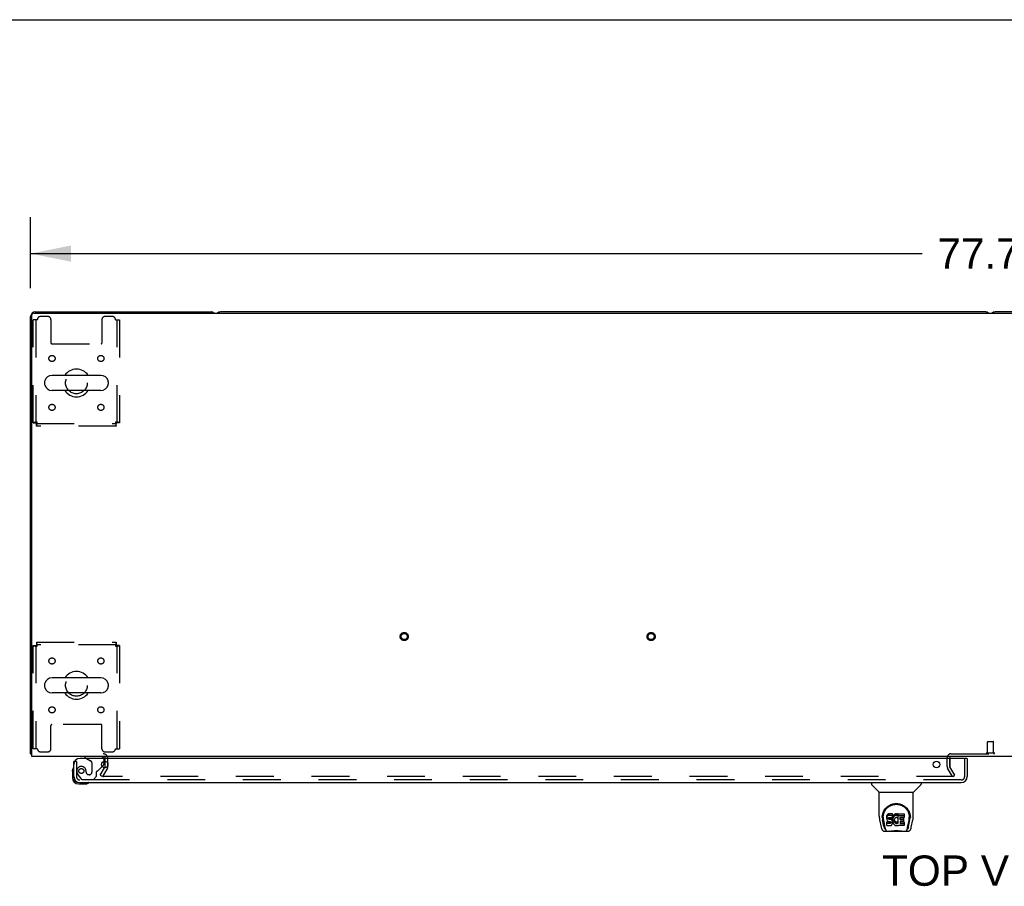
# Model space of a CAD drawing. Header units: inches. Extents: x 0 to 278, y 0 to 180.
# Tile 68 of 76: x 57 to 97, y 145 to 180. Entities that reach past the tile are written whole.
import ezdxf

# ---------------------------------------------------------------- set-up
doc = ezdxf.new("R2010")
doc.units = ezdxf.units.IN
doc.header["$LTSCALE"] = 15.310625
doc.header["$MEASUREMENT"] = 0
doc.linetypes.add('HIDDEN', pattern=[0.2, 0.1, -0.1])
doc.layers.get('0').update_dxf_attribs({"linetype": 'CONTINUOUS'})
for name, color, linetype in [('DEFAULT_2', 8, 'HIDDEN'), ('DIMENSIONS', 7, 'CONTINUOUS'), ('LEFTHAND_DOOR_ASSEMBLY', 7, 'CONTINUOUS')]:
    doc.layers.add(name, color=color, linetype=linetype)
doc.styles.get("Standard").update_dxf_attribs({"font": 'arial.ttf'})
doc.dimstyles.new('DIMSTYLE_1', dxfattribs={"dimtxt": 1.228125, "dimasz": 1.6375, "dimexe": 0.09, "dimexo": 0.07, "dimgap": 0.0375, "dimtad": 0, "dimtih": 1, "dimtoh": 1, "dimzin": 4, "dimdsep": 46, "dimtxsty": 'Standard', "dimblk": '_FILLED', "dimblk1": '_FILLED', "dimblk2": '_FILLED', "dimcen": 0.09, "dimadec": 3, "dimazin": 1, "dimtfac": 1, "dimtdec": 3, "dimtofl": 0, "dimtmove": 0, "dimatfit": 3, "dimldrblk": '_FILLED', "dimfxl": 0, "dimtolj": 1, "dimtzin": 4, "dimarcsym": 0})

# ---------------------------------------------------------------- blocks, each defined once
blk = doc.blocks.new('_FILLED')
at = {"color": 0, "linetype": 'ByBlock'}
blk.add_solid([(0, 0), (-1, 0.2), (-1, -0.2)], dxfattribs=at)
blk = doc.blocks.new('*D1')
at = {"layer": 'DIMENSIONS', "color": 2, "linetype": 'Continuous'}
for p, q in [((57.253, 169.246), (57.253, 172.126)), ((135.003, 169.246), (135.003, 172.126)), ((57.253, 170.652), (93.368, 170.652)), ((135.003, 170.652), (98.888, 170.652))]:
    blk.add_line(p, q, dxfattribs=at)
at = {"layer": 'DIMENSIONS', "color": 2, "linetype": 'Continuous', "xscale": 1.6375, "yscale": 1.6375, "zscale": 1.6375, "rotation": 180}
blk.add_blockref('_FILLED', (57.253, 170.652), dxfattribs=at)
at = {"layer": 'DIMENSIONS', "color": 2, "linetype": 'Continuous', "xscale": 1.6375, "yscale": 1.6375, "zscale": 1.6375}
blk.add_blockref('_FILLED', (135.003, 170.652), dxfattribs=at)
at = {"layer": 'DIMENSIONS', "color": 2, "linetype": 'Continuous', "insert": (96.128, 171.266), "char_height": 1.2281, "width": 4.29159, "attachment_point": 2, "line_spacing_factor": 0.9}
blk.add_mtext('77.75', dxfattribs=at)

msp = doc.modelspace()

# ---------------------------------------------------------------- linework, layer by layer
at = {"color": 7, "linetype": 'Continuous'}
for p, q in [((0, 180.125), (278.375, 180.125)), ((95.939, 168.289), (64.942, 168.289)), ((127.314, 168.289), (96.317, 168.289)), ((60.095, 165.72), (58.12, 165.72)), ((57.82, 165.458), (57.82, 165.37)), ((60.395, 165.458), (60.395, 165.37)), ((60.095, 165.108), (58.12, 165.108)), ((57.82, 153.208), (57.82, 153.12)), ((60.095, 153.47), (58.12, 153.47)), ((60.395, 153.208), (60.395, 153.12)), ((60.095, 152.858), (58.12, 152.858)), ((57.305, 150.393), (57.253, 150.393)), ((57.294, 150.361), (57.305, 150.37)), ((60.378, 149.915), (60.378, 150.005))]:
    msp.add_line(p, q, dxfattribs=at)
at = {"color": 3, "linetype": 'Continuous'}
for p, q in [((57.253, 150.393), (57.253, 168.1)), ((57.305, 150.289), (57.305, 168.177)), ((57.365, 168.237), (134.891, 168.237)), ((57.442, 168.289), (64.564, 168.289)), ((134.951, 150.289), (57.305, 150.289)), ((60.274, 149.885), (60.274, 150.091)), ((94.482, 150.21), (94.482, 150.237)), ((60.27, 149.868), (60.246, 149.827))]:
    msp.add_line(p, q, dxfattribs=at)
for points in [[(57.276, 150.373), (57.27, 150.376), (57.267, 150.378), (57.265, 150.379), (57.262, 150.38), (57.26, 150.382), (57.258, 150.384), (57.256, 150.385), (57.255, 150.387), (57.254, 150.389), (57.254, 150.39), (57.253, 150.392), (57.253, 150.393)], [(57.294, 150.361), (57.292, 150.363), (57.29, 150.365), (57.288, 150.367), (57.285, 150.368), (57.282, 150.37), (57.279, 150.372), (57.276, 150.373)]]:
    msp.add_lwpolyline(points, dxfattribs=at)
for centre, radius, start, end in [((57.442, 168.1), 0.189, 90, 180), ((57.365, 168.177), 0.06, 90, 180), ((64.564, 168.1), 0.189, 46.487, 90), ((57.442, 150.478), 0.189, 218.2806, 223.5127), ((60.189, 150.204), 0.085, 4.0489, 90), ((94.532, 150.239), 0.05, 129.974, 170.026), ((60.241, 149.885), 0.033, 330, 360)]:
    msp.add_arc(centre, radius, start, end, dxfattribs=at)
at = {"color": 7, "linetype": 'Continuous'}
for centre, radius, start, end in [((64.942, 168.1), 0.189, 90, 133.4203), ((95.939, 168.1), 0.189, 46.5797, 90), ((96.317, 168.1), 0.189, 90, 133.4203), ((59.107, 165.414), 0.562, 32.9567, 147.0433), ((58.12, 165.414), 0.306, 90, 164.3697), ((60.095, 165.414), 0.306, 15.6303, 90), ((57.963, 165.458), 0.144, 164.3697, 180), ((57.963, 165.37), 0.144, 180, 195.6303), ((58.12, 165.414), 0.306, 195.6303, 270), ((60.095, 165.414), 0.306, 270, 344.3697), ((60.251, 165.458), 0.144, 0, 15.6303), ((60.251, 165.37), 0.144, 344.3697, 360), ((59.107, 165.414), 0.562, 212.956, 327.044), ((59.107, 153.164), 0.562, 32.9567, 147.0433), ((57.963, 153.208), 0.144, 164.3697, 180), ((58.12, 153.164), 0.306, 90, 164.3697), ((60.095, 153.164), 0.306, 15.6303, 90), ((60.251, 153.208), 0.144, 0, 15.6303), ((57.963, 153.12), 0.144, 180, 195.6303), ((58.12, 153.164), 0.306, 195.6303, 270), ((59.107, 153.164), 0.562, 212.956, 327.044), ((60.095, 153.164), 0.306, 270, 344.3697), ((60.251, 153.12), 0.144, 344.3697, 360), ((94.532, 150.239), 0.05, 170.026, 180), ((94.532, 150.239), 0.05, 90, 129.974)]:
    msp.add_arc(centre, radius, start, end, dxfattribs=at)
at = {"layer": 'DEFAULT_2', "color": 8, "linetype": 'HIDDEN'}
for p, q in [((57.357, 163.798), (57.357, 167.976)), ((57.524, 167.976), (57.357, 167.976)), ((57.461, 167.976), (57.461, 163.798)), ((57.951, 168.101), (57.649, 168.101)), ((58.076, 167.976), (58.076, 167.031)), ((60.138, 167.976), (60.138, 167.031)), ((60.565, 168.101), (60.263, 168.101)), ((60.69, 167.976), (60.857, 167.976)), ((60.753, 163.798), (60.753, 167.976)), ((60.857, 167.976), (60.857, 163.798)), ((58.106, 167.001), (60.108, 167.001)), ((57.357, 163.798), (57.461, 163.798)), ((57.491, 163.664), (57.491, 163.768)), ((57.491, 163.768), (60.723, 163.768)), ((60.723, 163.664), (57.491, 163.664)), ((60.723, 163.664), (60.723, 163.768)), ((60.857, 163.798), (60.753, 163.798)), ((57.357, 150.601), (57.357, 154.78)), ((57.357, 154.78), (57.461, 154.78)), ((57.461, 154.78), (57.461, 150.601)), ((57.491, 154.914), (57.491, 154.81)), ((57.491, 154.914), (60.723, 154.914)), ((60.723, 154.81), (57.491, 154.81)), ((60.723, 154.914), (60.723, 154.81)), ((60.753, 150.601), (60.753, 154.78)), ((60.857, 154.78), (60.753, 154.78)), ((60.857, 154.78), (60.857, 150.601)), ((60.108, 151.576), (58.106, 151.576)), ((58.076, 150.601), (58.076, 151.546)), ((60.138, 150.601), (60.138, 151.546)), ((96.004, 150.436), (96.004, 150.883)), ((96.014, 150.893), (96.242, 150.893)), ((96.252, 150.436), (96.252, 150.883)), ((57.524, 150.601), (57.357, 150.601)), ((57.649, 150.476), (57.951, 150.476)), ((60.263, 150.476), (60.565, 150.476)), ((60.69, 150.601), (60.857, 150.601)), ((94.532, 150.393), (97.724, 150.393)), ((95.986, 150.436), (96.27, 150.436)), ((60.274, 150.091), (60.274, 150.204)), ((60.378, 150.005), (60.378, 150.204)), ((94.378, 149.885), (94.378, 150.239)), ((94.482, 149.885), (94.482, 150.21)), ((94.482, 150.204), (94.482, 149.885)), ((60.074, 149.528), (60.246, 149.827)), ((60.36, 149.816), (60.164, 149.476)), ((60.378, 149.885), (60.378, 149.915)), ((94.593, 149.476), (94.396, 149.816)), ((94.683, 149.528), (94.487, 149.868)), ((60.074, 149.528), (60.164, 149.476)), ((94.66, 149.476), (60.21, 149.476)), ((94.593, 149.476), (94.683, 149.528))]:
    msp.add_line(p, q, dxfattribs=at)
for points in [[(57.524, 163.831), (57.505, 163.829), (57.487, 163.826), (57.469, 163.824), (57.452, 163.822), (57.435, 163.819), (57.42, 163.817), (57.406, 163.814), (57.394, 163.812), (57.383, 163.81), (57.374, 163.807), (57.367, 163.805), (57.361, 163.803), (57.358, 163.8), (57.357, 163.798)], [(57.524, 163.831), (57.517, 163.829), (57.51, 163.826), (57.503, 163.824), (57.497, 163.822), (57.491, 163.819), (57.485, 163.817), (57.48, 163.814), (57.475, 163.812), (57.471, 163.81), (57.467, 163.807), (57.465, 163.805), (57.463, 163.803), (57.462, 163.8), (57.461, 163.798)], [(57.491, 163.664), (57.493, 163.665), (57.496, 163.668), (57.498, 163.673), (57.501, 163.68), (57.503, 163.69), (57.505, 163.7), (57.508, 163.713), (57.51, 163.727), (57.512, 163.742), (57.515, 163.758), (57.517, 163.776), (57.519, 163.794), (57.522, 163.812), (57.524, 163.831)], [(57.491, 163.768), (57.493, 163.768), (57.496, 163.77), (57.498, 163.771), (57.501, 163.774), (57.503, 163.778), (57.505, 163.782), (57.508, 163.786), (57.51, 163.792), (57.512, 163.797), (57.515, 163.804), (57.517, 163.81), (57.519, 163.817), (57.522, 163.824), (57.524, 163.831)], [(60.753, 163.798), (60.753, 163.8), (60.752, 163.803), (60.75, 163.805), (60.747, 163.807), (60.743, 163.81), (60.739, 163.812), (60.735, 163.814), (60.729, 163.817), (60.724, 163.819), (60.717, 163.822), (60.711, 163.824), (60.704, 163.826), (60.697, 163.829), (60.69, 163.831)], [(60.69, 163.831), (60.692, 163.812), (60.695, 163.794), (60.697, 163.776), (60.7, 163.758), (60.702, 163.742), (60.704, 163.727), (60.707, 163.713), (60.709, 163.7), (60.711, 163.69), (60.714, 163.68), (60.716, 163.673), (60.718, 163.668), (60.721, 163.665), (60.723, 163.664)], [(60.857, 163.798), (60.856, 163.8), (60.853, 163.803), (60.848, 163.805), (60.841, 163.807), (60.832, 163.81), (60.821, 163.812), (60.808, 163.814), (60.794, 163.817), (60.779, 163.819), (60.763, 163.822), (60.745, 163.824), (60.727, 163.826), (60.709, 163.829), (60.69, 163.831)], [(60.69, 163.831), (60.692, 163.824), (60.695, 163.817), (60.697, 163.81), (60.7, 163.804), (60.702, 163.797), (60.704, 163.792), (60.707, 163.786), (60.709, 163.782), (60.711, 163.778), (60.714, 163.774), (60.716, 163.771), (60.718, 163.77), (60.721, 163.768), (60.723, 163.768)], [(57.357, 154.78), (57.358, 154.778), (57.361, 154.775), (57.367, 154.773), (57.374, 154.771), (57.383, 154.768), (57.394, 154.766), (57.406, 154.763), (57.42, 154.761), (57.435, 154.759), (57.452, 154.756), (57.469, 154.754), (57.487, 154.752), (57.505, 154.749), (57.524, 154.747)], [(57.461, 154.78), (57.462, 154.778), (57.463, 154.775), (57.465, 154.773), (57.467, 154.771), (57.471, 154.768), (57.475, 154.766), (57.48, 154.763), (57.485, 154.761), (57.491, 154.759), (57.497, 154.756), (57.503, 154.754), (57.51, 154.752), (57.517, 154.749), (57.524, 154.747)], [(57.524, 154.747), (57.522, 154.766), (57.519, 154.784), (57.517, 154.802), (57.515, 154.819), (57.512, 154.836), (57.51, 154.851), (57.508, 154.865), (57.505, 154.878), (57.503, 154.888), (57.501, 154.897), (57.498, 154.905), (57.496, 154.91), (57.493, 154.913), (57.491, 154.914)], [(57.524, 154.747), (57.522, 154.754), (57.519, 154.761), (57.517, 154.768), (57.515, 154.774), (57.512, 154.78), (57.51, 154.786), (57.508, 154.792), (57.505, 154.796), (57.503, 154.8), (57.501, 154.804), (57.498, 154.806), (57.496, 154.808), (57.493, 154.81), (57.491, 154.81)], [(60.723, 154.914), (60.721, 154.913), (60.718, 154.91), (60.716, 154.905), (60.714, 154.897), (60.711, 154.888), (60.709, 154.878), (60.707, 154.865), (60.704, 154.851), (60.702, 154.836), (60.7, 154.819), (60.697, 154.802), (60.695, 154.784), (60.692, 154.766), (60.69, 154.747)], [(60.723, 154.81), (60.721, 154.81), (60.718, 154.808), (60.716, 154.806), (60.714, 154.804), (60.711, 154.8), (60.709, 154.796), (60.707, 154.792), (60.704, 154.786), (60.702, 154.78), (60.7, 154.774), (60.697, 154.768), (60.695, 154.761), (60.692, 154.754), (60.69, 154.747)], [(60.69, 154.747), (60.697, 154.749), (60.704, 154.752), (60.711, 154.754), (60.717, 154.756), (60.724, 154.759), (60.729, 154.761), (60.735, 154.763), (60.739, 154.766), (60.743, 154.768), (60.747, 154.771), (60.75, 154.773), (60.752, 154.775), (60.753, 154.778), (60.753, 154.78)], [(60.69, 154.747), (60.709, 154.749), (60.727, 154.752), (60.745, 154.754), (60.763, 154.756), (60.779, 154.759), (60.794, 154.761), (60.808, 154.763), (60.821, 154.766), (60.832, 154.768), (60.841, 154.771), (60.848, 154.773), (60.853, 154.775), (60.856, 154.778), (60.857, 154.78)], [(60.192, 149.502), (60.191, 149.5), (60.19, 149.498), (60.19, 149.496), (60.19, 149.494), (60.19, 149.494)], [(60.19, 149.494), (60.19, 149.492), (60.19, 149.49), (60.191, 149.488), (60.192, 149.486), (60.193, 149.485), (60.194, 149.483), (60.195, 149.482), (60.197, 149.48), (60.199, 149.479), (60.201, 149.478), (60.203, 149.477)], [(60.21, 149.476), (60.207, 149.477), (60.205, 149.477), (60.203, 149.477)]]:
    msp.add_lwpolyline(points, dxfattribs=at)
for centre, radius in [((58.118, 166.404), 0.125), ((60.097, 166.404), 0.125), ((59.107, 165.414), 0.438), ((58.118, 164.424), 0.125), ((60.097, 164.424), 0.125), ((72.385, 155.143), 0.164), ((72.385, 155.143), 0.124), ((82.385, 155.143), 0.164), ((82.385, 155.143), 0.124), ((58.118, 154.154), 0.125), ((60.097, 154.154), 0.125), ((59.107, 153.164), 0.438), ((58.118, 152.174), 0.125), ((60.097, 152.174), 0.125)]:
    msp.add_circle(centre, radius, dxfattribs=at)
for centre, radius, start, end in [((57.649, 167.976), 0.125, 90, 180), ((57.951, 167.976), 0.125, 0, 90), ((60.263, 167.976), 0.125, 90, 180), ((60.565, 167.976), 0.125, 0, 90), ((58.106, 167.031), 0.03, 180, 270), ((60.108, 167.031), 0.03, 270, 360), ((58.106, 151.546), 0.03, 90, 180), ((60.108, 151.546), 0.03, 0, 90), ((96.014, 150.883), 0.01, 90, 180), ((96.242, 150.883), 0.01, 0, 90), ((57.649, 150.601), 0.125, 180, 270), ((57.951, 150.601), 0.125, 270, 360), ((60.263, 150.601), 0.125, 180, 270), ((60.189, 150.204), 0.189, 0, 90), ((60.565, 150.601), 0.125, 270, 360), ((94.532, 150.239), 0.154, 90, 180), ((95.986, 150.414), 0.0215, 90, 270), ((96.27, 150.414), 0.0215, 270, 90), ((60.189, 150.204), 0.085, 0, 4.0489), ((60.241, 149.885), 0.137, 330, 360), ((94.515, 149.885), 0.137, 180, 210), ((94.515, 149.885), 0.033, 180, 210)]:
    msp.add_arc(centre, radius, start, end, dxfattribs=at)
at = {"layer": 'LEFTHAND_DOOR_ASSEMBLY', "color": 3, "linetype": 'Continuous'}
for p, q in [((59.003, 149.477), (59.003, 150.085)), ((95.171, 150.21), (59.253, 150.21)), ((95.191, 150.21), (95.191, 149.477)), ((59.25, 149.231), (94.944, 149.231))]:
    msp.add_line(p, q, dxfattribs=at)
at = {"layer": 'LEFTHAND_DOOR_ASSEMBLY', "color": 7, "linetype": 'Continuous'}
for p, q in [((59.037, 150.085), (59.003, 150.085)), ((59.445, 150.289), (59.445, 150.25)), ((59.445, 150.25), (59.514, 150.21)), ((60.232, 150.009), (60.232, 150.091)), ((95.171, 150.21), (95.191, 150.21)), ((58.943, 149.69), (58.946, 149.728)), ((58.943, 149.69), (58.943, 149.434)), ((60.146, 149.882), (60.203, 149.939)), ((59.003, 149.477), (59.003, 149.434)), ((59.206, 149.171), (59.462, 149.171)), ((91.312, 149.231), (91.312, 149.169)), ((93.32, 149.231), (93.32, 149.169)), ((91.621, 148.843), (91.323, 149.141)), ((91.627, 148.837), (93.005, 148.837)), ((91.627, 147.865), (91.627, 148.837)), ((93.005, 147.866), (93.005, 148.837)), ((93.01, 148.843), (93.308, 149.141)), ((92.023, 147.966), (91.999, 147.959)), ((92.162, 147.966), (92.023, 147.966)), ((92.023, 147.899), (92.023, 147.966)), ((92.164, 147.923), (92.162, 147.966)), ((92.162, 147.899), (92.162, 147.966)), ((92.3, 147.962), (92.278, 147.957)), ((92.322, 147.965), (92.3, 147.962)), ((92.3, 147.896), (92.3, 147.962)), ((92.322, 147.965), (92.345, 147.964)), ((92.322, 147.898), (92.322, 147.965)), ((92.356, 147.962), (92.345, 147.964)), ((92.345, 147.897), (92.345, 147.964)), ((92.367, 147.959), (92.356, 147.962)), ((92.356, 147.896), (92.356, 147.962)), ((92.395, 147.964), (92.632, 147.964)), ((92.395, 147.572), (92.395, 147.964)), ((91.642, 147.722), (91.707, 147.417)), ((91.745, 147.811), (91.745, 147.81)), ((91.752, 147.897), (91.751, 147.833)), ((91.814, 147.445), (91.761, 147.715)), ((91.789, 147.824), (91.789, 147.8)), ((91.798, 147.702), (91.855, 147.41)), ((91.931, 147.869), (91.93, 147.845)), ((91.93, 147.778), (91.93, 147.845)), ((91.931, 147.802), (91.93, 147.778)), ((91.93, 147.778), (91.93, 147.754)), ((91.93, 147.754), (91.934, 147.731)), ((91.936, 147.892), (91.931, 147.869)), ((91.931, 147.802), (91.931, 147.869)), ((91.936, 147.825), (91.931, 147.802)), ((91.932, 147.493), (91.932, 147.634)), ((91.934, 147.731), (91.943, 147.709)), ((91.946, 147.915), (91.936, 147.892)), ((91.936, 147.825), (91.936, 147.892)), ((91.946, 147.848), (91.936, 147.825)), ((91.996, 147.572), (91.936, 147.572)), ((91.996, 147.639), (91.937, 147.639)), ((91.937, 147.572), (91.937, 147.639)), ((91.943, 147.709), (91.955, 147.689)), ((91.959, 147.934), (91.946, 147.915)), ((91.946, 147.848), (91.946, 147.915)), ((91.959, 147.868), (91.946, 147.848)), ((91.955, 147.689), (91.972, 147.671)), ((91.968, 147.942), (91.959, 147.934)), ((91.959, 147.868), (91.959, 147.934)), ((91.968, 147.876), (91.959, 147.868)), ((91.978, 147.949), (91.968, 147.942)), ((91.968, 147.876), (91.968, 147.942)), ((91.978, 147.882), (91.968, 147.876)), ((91.972, 147.671), (91.992, 147.658)), ((91.999, 147.959), (91.978, 147.949)), ((91.978, 147.882), (91.978, 147.949)), ((91.999, 147.892), (91.978, 147.882)), ((91.992, 147.658), (92.003, 147.654)), ((92.057, 147.64), (91.996, 147.639)), ((91.996, 147.572), (91.996, 147.639)), ((92.057, 147.573), (91.996, 147.572)), ((91.999, 147.892), (91.999, 147.959)), ((92.023, 147.899), (91.999, 147.892)), ((92.001, 147.782), (92.003, 147.797)), ((92.001, 147.759), (92.001, 147.782)), ((92.001, 147.767), (92.001, 147.782)), ((92.001, 147.759), (92.001, 147.767)), ((92.004, 147.752), (92.001, 147.759)), ((92.003, 147.797), (92.006, 147.803)), ((92.003, 147.654), (92.014, 147.652)), ((92.004, 147.752), (92.004, 147.797)), ((92.008, 147.746), (92.004, 147.752)), ((92.006, 147.803), (92.012, 147.808)), ((92.008, 147.746), (92.008, 147.805)), ((92.014, 147.742), (92.008, 147.746)), ((92.012, 147.808), (92.027, 147.813)), ((92.014, 147.808), (92.014, 147.809)), ((92.029, 147.804), (92.014, 147.808)), ((92.014, 147.742), (92.014, 147.808)), ((92.029, 147.738), (92.014, 147.742)), ((92.014, 147.652), (92.062, 147.651)), ((92.162, 147.899), (92.023, 147.899)), ((92.027, 147.813), (92.041, 147.814)), ((92.053, 147.805), (92.029, 147.804)), ((92.029, 147.738), (92.029, 147.804)), ((92.053, 147.738), (92.029, 147.738)), ((92.041, 147.814), (92.154, 147.814)), ((92.077, 147.804), (92.053, 147.805)), ((92.053, 147.738), (92.053, 147.805)), ((92.077, 147.737), (92.053, 147.738)), ((92.072, 147.641), (92.057, 147.64)), ((92.057, 147.573), (92.057, 147.64)), ((92.072, 147.574), (92.057, 147.573)), ((92.062, 147.651), (92.069, 147.651)), ((92.069, 147.651), (92.076, 147.648)), ((92.078, 147.644), (92.072, 147.641)), ((92.072, 147.574), (92.072, 147.641)), ((92.078, 147.577), (92.072, 147.574)), ((92.076, 147.648), (92.082, 147.644)), ((92.1, 147.799), (92.077, 147.804)), ((92.077, 147.737), (92.077, 147.804)), ((92.1, 147.732), (92.077, 147.737)), ((92.08, 147.646), (92.078, 147.644)), ((92.078, 147.577), (92.078, 147.644)), ((92.084, 147.583), (92.078, 147.577)), ((92.082, 147.644), (92.087, 147.638)), ((92.084, 147.583), (92.084, 147.642)), ((92.093, 147.595), (92.084, 147.583)), ((92.087, 147.638), (92.094, 147.624)), ((92.093, 147.595), (92.093, 147.626)), ((92.096, 147.602), (92.093, 147.595)), ((92.094, 147.624), (92.096, 147.609)), ((92.096, 147.602), (92.096, 147.614)), ((92.096, 147.609), (92.096, 147.602)), ((92.111, 147.794), (92.1, 147.799)), ((92.1, 147.732), (92.1, 147.799)), ((92.111, 147.727), (92.1, 147.732)), ((92.121, 147.787), (92.111, 147.794)), ((92.111, 147.727), (92.111, 147.794)), ((92.121, 147.72), (92.111, 147.727)), ((92.138, 147.77), (92.121, 147.787)), ((92.121, 147.72), (92.121, 147.787)), ((92.138, 147.703), (92.121, 147.72)), ((92.151, 147.75), (92.138, 147.77)), ((92.138, 147.703), (92.138, 147.77)), ((92.151, 147.683), (92.138, 147.703)), ((92.161, 147.728), (92.151, 147.75)), ((92.151, 147.683), (92.151, 147.75)), ((92.161, 147.661), (92.151, 147.683)), ((92.153, 147.545), (92.162, 147.567)), ((92.154, 147.814), (92.16, 147.814)), ((92.16, 147.814), (92.162, 147.82)), ((92.162, 147.724), (92.161, 147.728)), ((92.161, 147.661), (92.161, 147.728)), ((92.167, 147.638), (92.161, 147.661)), ((92.164, 147.856), (92.162, 147.899)), ((92.162, 147.82), (92.163, 147.833)), ((92.166, 147.802), (92.162, 147.758)), ((92.162, 147.691), (92.162, 147.758)), ((92.166, 147.735), (92.162, 147.691)), ((92.162, 147.691), (92.163, 147.669)), ((92.162, 147.567), (92.168, 147.59)), ((92.163, 147.833), (92.164, 147.856)), ((92.163, 147.669), (92.166, 147.646)), ((92.164, 147.856), (92.164, 147.923)), ((92.17, 147.824), (92.166, 147.802)), ((92.166, 147.735), (92.166, 147.802)), ((92.17, 147.757), (92.166, 147.735)), ((92.166, 147.646), (92.17, 147.625)), ((92.169, 147.614), (92.167, 147.638)), ((92.168, 147.59), (92.169, 147.614)), ((92.169, 147.614), (92.169, 147.629)), ((92.177, 147.845), (92.17, 147.824)), ((92.17, 147.757), (92.17, 147.824)), ((92.177, 147.779), (92.17, 147.757)), ((92.17, 147.625), (92.177, 147.604)), ((92.185, 147.866), (92.177, 147.845)), ((92.177, 147.779), (92.177, 147.845)), ((92.185, 147.799), (92.177, 147.779)), ((92.177, 147.604), (92.199, 147.564)), ((92.196, 147.885), (92.185, 147.866)), ((92.185, 147.799), (92.185, 147.866)), ((92.196, 147.819), (92.185, 147.799)), ((92.209, 147.904), (92.196, 147.885)), ((92.196, 147.819), (92.196, 147.885)), ((92.209, 147.837), (92.196, 147.819)), ((92.199, 147.564), (92.211, 147.546)), ((92.223, 147.92), (92.209, 147.904)), ((92.209, 147.837), (92.209, 147.904)), ((92.223, 147.854), (92.209, 147.837)), ((92.24, 147.936), (92.223, 147.92)), ((92.223, 147.854), (92.223, 147.92)), ((92.24, 147.869), (92.223, 147.854)), ((92.232, 147.706), (92.231, 147.68)), ((92.231, 147.68), (92.232, 147.666)), ((92.235, 147.733), (92.232, 147.706)), ((92.232, 147.666), (92.232, 147.706)), ((92.232, 147.666), (92.236, 147.654)), ((92.234, 147.726), (92.236, 147.72)), ((92.239, 147.746), (92.235, 147.733)), ((92.236, 147.72), (92.246, 147.696)), ((92.236, 147.654), (92.236, 147.72)), ((92.236, 147.654), (92.246, 147.629)), ((92.245, 147.758), (92.239, 147.746)), ((92.258, 147.949), (92.24, 147.936)), ((92.24, 147.869), (92.24, 147.936)), ((92.258, 147.882), (92.24, 147.869)), ((92.259, 147.781), (92.245, 147.758)), ((92.246, 147.696), (92.259, 147.672)), ((92.246, 147.629), (92.246, 147.696)), ((92.246, 147.629), (92.259, 147.606)), ((92.278, 147.957), (92.258, 147.949)), ((92.258, 147.882), (92.258, 147.949)), ((92.278, 147.891), (92.258, 147.882)), ((92.267, 147.791), (92.259, 147.781)), ((92.259, 147.672), (92.268, 147.662)), ((92.259, 147.606), (92.259, 147.672)), ((92.259, 147.606), (92.268, 147.596)), ((92.278, 147.799), (92.267, 147.791)), ((92.268, 147.662), (92.278, 147.653)), ((92.268, 147.596), (92.268, 147.662)), ((92.268, 147.596), (92.278, 147.587)), ((92.278, 147.891), (92.278, 147.957)), ((92.3, 147.896), (92.278, 147.891)), ((92.303, 147.809), (92.278, 147.799)), ((92.278, 147.653), (92.289, 147.646)), ((92.278, 147.587), (92.278, 147.653)), ((92.278, 147.587), (92.289, 147.579)), ((92.289, 147.646), (92.301, 147.641)), ((92.289, 147.579), (92.289, 147.646)), ((92.289, 147.579), (92.301, 147.574)), ((92.322, 147.898), (92.3, 147.896)), ((92.301, 147.641), (92.315, 147.639)), ((92.301, 147.574), (92.301, 147.641)), ((92.301, 147.574), (92.315, 147.572)), ((92.316, 147.813), (92.303, 147.809)), ((92.315, 147.639), (92.328, 147.638)), ((92.315, 147.572), (92.315, 147.639)), ((92.315, 147.572), (92.328, 147.572)), ((92.329, 147.812), (92.316, 147.813)), ((92.345, 147.897), (92.322, 147.898)), ((92.328, 147.638), (92.341, 147.64)), ((92.328, 147.572), (92.328, 147.638)), ((92.328, 147.572), (92.341, 147.574)), ((92.342, 147.809), (92.329, 147.812)), ((92.341, 147.64), (92.354, 147.644)), ((92.341, 147.574), (92.341, 147.64)), ((92.341, 147.574), (92.354, 147.578)), ((92.354, 147.804), (92.342, 147.809)), ((92.356, 147.896), (92.345, 147.897)), ((92.354, 147.644), (92.366, 147.65)), ((92.354, 147.578), (92.354, 147.644)), ((92.354, 147.578), (92.366, 147.583)), ((92.367, 147.892), (92.356, 147.896)), ((92.387, 147.875), (92.36, 147.807)), ((92.366, 147.65), (92.377, 147.657)), ((92.366, 147.583), (92.366, 147.65)), ((92.366, 147.583), (92.377, 147.591)), ((92.385, 147.947), (92.367, 147.959)), ((92.367, 147.892), (92.367, 147.959)), ((92.385, 147.88), (92.367, 147.892)), ((92.377, 147.657), (92.377, 147.591)), ((92.384, 147.656), (92.395, 147.639)), ((92.384, 147.589), (92.395, 147.572)), ((92.385, 147.947), (92.385, 147.88)), ((92.387, 147.943), (92.387, 147.88)), ((92.395, 147.897), (92.632, 147.897)), ((92.466, 147.809), (92.466, 147.742)), ((92.467, 147.651), (92.467, 147.573)), ((92.632, 147.814), (92.47, 147.814)), ((92.47, 147.804), (92.601, 147.804)), ((92.47, 147.737), (92.601, 147.737)), ((92.601, 147.655), (92.471, 147.655)), ((92.471, 147.636), (92.633, 147.636)), ((92.471, 147.569), (92.633, 147.569)), ((92.606, 147.8), (92.606, 147.66)), ((92.637, 147.959), (92.637, 147.818)), ((92.637, 147.631), (92.637, 147.492)), ((92.776, 147.41), (92.833, 147.699)), ((92.817, 147.445), (92.87, 147.715)), ((92.833, 147.699), (92.834, 147.703)), ((92.879, 147.897), (92.88, 147.833)), ((92.887, 147.81), (92.887, 147.811)), ((92.924, 147.417), (92.989, 147.722)), ((91.831, 147.262), (92.058, 147.262)), ((91.865, 147.341), (91.873, 147.341)), ((91.871, 147.345), (91.875, 147.336)), ((91.875, 147.335), (91.875, 147.336)), ((91.917, 147.262), (91.916, 147.262)), ((91.937, 147.488), (92.081, 147.488)), ((92.077, 147.243), (92.057, 147.263)), ((92.554, 147.243), (92.077, 147.243)), ((92.081, 147.488), (92.093, 147.489)), ((92.093, 147.489), (92.104, 147.493)), ((92.104, 147.493), (92.124, 147.507)), ((92.124, 147.507), (92.141, 147.524)), ((92.141, 147.524), (92.148, 147.534)), ((92.148, 147.534), (92.153, 147.545)), ((92.211, 147.546), (92.226, 147.529)), ((92.226, 147.529), (92.242, 147.514)), ((92.242, 147.514), (92.26, 147.5)), ((92.26, 147.5), (92.27, 147.495)), ((92.27, 147.495), (92.28, 147.492)), ((92.28, 147.492), (92.302, 147.486)), ((92.302, 147.486), (92.324, 147.484)), ((92.324, 147.484), (92.346, 147.487)), ((92.346, 147.487), (92.368, 147.493)), ((92.368, 147.493), (92.387, 147.505)), ((92.397, 147.505), (92.387, 147.505)), ((92.387, 147.505), (92.387, 147.505)), ((92.397, 147.492), (92.397, 147.505)), ((92.633, 147.488), (92.402, 147.488)), ((92.554, 147.243), (92.574, 147.263)), ((92.574, 147.262), (92.8, 147.262)), ((92.715, 147.262), (92.714, 147.262)), ((92.756, 147.335), (92.757, 147.336)), ((92.757, 147.336), (92.76, 147.345)), ((92.759, 147.341), (92.766, 147.341))]:
    msp.add_line(p, q, dxfattribs=at)
at = {"layer": 'LEFTHAND_DOOR_ASSEMBLY', "color": 8, "linetype": 'HIDDEN'}
for p, q in [((59.107, 150.085), (59.037, 150.085)), ((59.107, 150.085), (59.107, 149.477)), ((60.075, 150.289), (59.445, 150.289)), ((59.514, 150.21), (59.683, 150.112)), ((59.733, 150.025), (59.733, 149.646)), ((60.232, 150.091), (60.232, 150.132)), ((95.087, 149.477), (95.087, 150.21)), ((59.504, 149.646), (59.504, 149.635)), ((59.925, 149.482), (59.925, 149.661)), ((59.984, 149.719), (60.146, 149.882)), ((59.182, 149.534), (59.283, 149.39)), ((94.944, 149.335), (59.25, 149.335)), ((59.348, 149.356), (59.799, 149.356)), ((59.635, 149.548), (59.602, 149.548)), ((59.799, 149.356), (59.925, 149.482))]:
    msp.add_line(p, q, dxfattribs=at)
at = {"layer": 'LEFTHAND_DOOR_ASSEMBLY', "color": 7, "linetype": 'Continuous'}
for points in [[(91.745, 147.823), (91.747, 147.865), (91.754, 147.914), (91.765, 147.961), (91.779, 148.006), (91.796, 148.047), (91.816, 148.087), (91.839, 148.124), (91.863, 148.159), (91.891, 148.191), (91.92, 148.222), (91.952, 148.25), (91.985, 148.276), (92.021, 148.299), (92.059, 148.32), (92.098, 148.338), (92.14, 148.353), (92.182, 148.365), (92.226, 148.374), (92.271, 148.379), (92.316, 148.381), (92.361, 148.379), (92.406, 148.374), (92.45, 148.365), (92.492, 148.353), (92.534, 148.338), (92.573, 148.32), (92.611, 148.299), (92.647, 148.275), (92.68, 148.25), (92.712, 148.221), (92.741, 148.191), (92.768, 148.158), (92.793, 148.123), (92.816, 148.086), (92.835, 148.047), (92.852, 148.005), (92.866, 147.96), (92.877, 147.914), (92.884, 147.864), (92.886, 147.823)], [(91.789, 147.824), (91.789, 147.844), (91.791, 147.868), (91.793, 147.892), (91.797, 147.916), (91.802, 147.939), (91.807, 147.962), (91.814, 147.985), (91.822, 148.007), (91.83, 148.029), (91.84, 148.05), (91.85, 148.07), (91.861, 148.09), (91.872, 148.109), (91.885, 148.127), (91.897, 148.144), (91.911, 148.161), (91.924, 148.176), (91.938, 148.191), (91.953, 148.205), (91.967, 148.219), (91.982, 148.232), (91.998, 148.244), (92.013, 148.255), (92.029, 148.265), (92.044, 148.275), (92.06, 148.284), (92.076, 148.293), (92.092, 148.301), (92.108, 148.308), (92.124, 148.314), (92.14, 148.32), (92.156, 148.326), (92.171, 148.33), (92.187, 148.335), (92.203, 148.338), (92.219, 148.342), (92.235, 148.344), (92.251, 148.347), (92.267, 148.348), (92.283, 148.349), (92.299, 148.35), (92.315, 148.35), (92.331, 148.35), (92.347, 148.35), (92.363, 148.348), (92.379, 148.347), (92.395, 148.344), (92.411, 148.342), (92.427, 148.339), (92.443, 148.335), (92.458, 148.331), (92.474, 148.326), (92.49, 148.321), (92.506, 148.315), (92.523, 148.308), (92.539, 148.301), (92.554, 148.293), (92.57, 148.285), (92.586, 148.276), (92.602, 148.266), (92.617, 148.255), (92.633, 148.244), (92.648, 148.232), (92.663, 148.22), (92.678, 148.206), (92.692, 148.192), (92.707, 148.177), (92.72, 148.161), (92.734, 148.144), (92.746, 148.127), (92.759, 148.109), (92.77, 148.09), (92.781, 148.07), (92.791, 148.05), (92.801, 148.029), (92.809, 148.008), (92.817, 147.985), (92.824, 147.963), (92.83, 147.94), (92.834, 147.916), (92.838, 147.892), (92.841, 147.868), (92.842, 147.844), (92.843, 147.824)], [(91.627, 147.865), (91.627, 147.833), (91.631, 147.793), (91.636, 147.753), (91.642, 147.722)], [(91.745, 147.811), (91.745, 147.815), (91.745, 147.823)], [(91.789, 147.8), (91.789, 147.784), (91.791, 147.756), (91.794, 147.728), (91.798, 147.702)], [(91.936, 147.639), (91.936, 147.639), (91.936, 147.639), (91.935, 147.639), (91.935, 147.638), (91.934, 147.638), (91.934, 147.638), (91.934, 147.638), (91.933, 147.637), (91.933, 147.637), (91.933, 147.636), (91.932, 147.636), (91.932, 147.635), (91.932, 147.635), (91.932, 147.634)], [(91.936, 147.572), (91.936, 147.572), (91.936, 147.572), (91.935, 147.572), (91.935, 147.572), (91.934, 147.571), (91.934, 147.571), (91.934, 147.571), (91.933, 147.57), (91.933, 147.57), (91.933, 147.57), (91.932, 147.569), (91.932, 147.569), (91.932, 147.568), (91.932, 147.567)], [(92.834, 147.703), (92.834, 147.706), (92.835, 147.709), (92.835, 147.712), (92.836, 147.715), (92.836, 147.719), (92.837, 147.722), (92.837, 147.725), (92.838, 147.729), (92.838, 147.732), (92.839, 147.736), (92.839, 147.74), (92.84, 147.744), (92.84, 147.748), (92.84, 147.752), (92.841, 147.756), (92.841, 147.76), (92.841, 147.764), (92.842, 147.769), (92.842, 147.774), (92.842, 147.778), (92.842, 147.783), (92.842, 147.788), (92.843, 147.793), (92.843, 147.798), (92.843, 147.824)], [(92.886, 147.823), (92.886, 147.816), (92.887, 147.811)], [(92.989, 147.722), (92.995, 147.752), (93.001, 147.792), (93.004, 147.832), (93.005, 147.866)], [(91.707, 147.417), (91.71, 147.404), (91.715, 147.385), (91.72, 147.369), (91.725, 147.354), (91.73, 147.34), (91.736, 147.328), (91.743, 147.316), (91.75, 147.306), (91.758, 147.296), (91.767, 147.287), (91.778, 147.279), (91.789, 147.273), (91.801, 147.267), (91.814, 147.264), (91.828, 147.263), (91.831, 147.262)], [(91.855, 147.41), (91.858, 147.398), (91.861, 147.384), (91.864, 147.371), (91.867, 147.358), (91.871, 147.345)], [(91.875, 147.335), (91.88, 147.323), (91.886, 147.31), (91.893, 147.299), (91.899, 147.29), (91.907, 147.282), (91.915, 147.275), (91.924, 147.269), (91.934, 147.265), (91.944, 147.263), (91.951, 147.262)], [(92.032, 147.262), (92.053, 147.263), (92.075, 147.265), (92.098, 147.267), (92.123, 147.269), (92.149, 147.272), (92.175, 147.275), (92.203, 147.278), (92.231, 147.28), (92.26, 147.282), (92.289, 147.283), (92.318, 147.283), (92.347, 147.283), (92.376, 147.282), (92.405, 147.28), (92.433, 147.278), (92.46, 147.275), (92.486, 147.272), (92.511, 147.269), (92.535, 147.267), (92.558, 147.264), (92.579, 147.263), (92.599, 147.262)], [(92.032, 147.262), (92.054, 147.263), (92.081, 147.265), (92.108, 147.267), (92.165, 147.273)], [(92.165, 147.273), (92.195, 147.276), (92.224, 147.278), (92.254, 147.28), (92.285, 147.281), (92.315, 147.281), (92.346, 147.281), (92.376, 147.28), (92.406, 147.278), (92.436, 147.276), (92.465, 147.273), (92.523, 147.267)], [(92.523, 147.267), (92.55, 147.265), (92.577, 147.263), (92.599, 147.262)], [(92.68, 147.262), (92.688, 147.263), (92.698, 147.265), (92.707, 147.269), (92.716, 147.275), (92.724, 147.282), (92.732, 147.29), (92.738, 147.299), (92.745, 147.31), (92.751, 147.322), (92.756, 147.335)], [(92.76, 147.345), (92.764, 147.358), (92.767, 147.371), (92.771, 147.384), (92.774, 147.398), (92.776, 147.41)], [(92.8, 147.262), (92.803, 147.263), (92.816, 147.264), (92.829, 147.267), (92.842, 147.272), (92.853, 147.279), (92.863, 147.287), (92.873, 147.296), (92.881, 147.305), (92.888, 147.316), (92.895, 147.327), (92.901, 147.34), (92.906, 147.353), (92.912, 147.369), (92.917, 147.385), (92.921, 147.404), (92.924, 147.417)]]:
    msp.add_lwpolyline(points, dxfattribs=at)
at = {"layer": 'LEFTHAND_DOOR_ASSEMBLY', "color": 3, "linetype": 'Continuous'}
for centre in [(60.253, 149.96), (93.941, 149.96)]:
    msp.add_circle(centre, 0.133, dxfattribs=at)
at = {"layer": 'LEFTHAND_DOOR_ASSEMBLY', "color": 8, "linetype": 'HIDDEN'}
msp.add_circle((59.307, 149.698), 0.101, dxfattribs=at)
at = {"layer": 'LEFTHAND_DOOR_ASSEMBLY', "color": 3, "linetype": 'Continuous'}
for centre, radius, start, end in [((59.253, 149.96), 0.25, 90, 180), ((59.25, 149.477), 0.246, 180, 270), ((94.944, 149.477), 0.246, 270, 360)]:
    msp.add_arc(centre, radius, start, end, dxfattribs=at)
at = {"layer": 'LEFTHAND_DOOR_ASSEMBLY', "color": 8, "linetype": 'HIDDEN'}
for centre, radius, start, end in [((59.633, 150.025), 0.1, 0, 59.908), ((60.075, 150.132), 0.157, 0, 29.8303), ((59.307, 149.698), 0.187, 17.8482, 196.8439), ((59.497, 149.756), 0.386, 196.8439, 215.1), ((59.111, 149.635), 0.393, 1.6599, 17.9298), ((59.602, 149.646), 0.098, 180, 270), ((59.635, 149.646), 0.098, 270, 360), ((59.964, 149.661), 0.039, 111.6096, 180), ((59.913, 149.79), 0.1, 291.6096, 315), ((59.25, 149.477), 0.142, 180, 270), ((59.348, 149.435), 0.079, 215.1, 270), ((94.944, 149.477), 0.142, 270, 360)]:
    msp.add_arc(centre, radius, start, end, dxfattribs=at)
at = {"layer": 'LEFTHAND_DOOR_ASSEMBLY', "color": 7, "linetype": 'Continuous'}
for centre, radius, start, end in [((60.075, 150.132), 0.157, 29.8303, 90), ((60.132, 150.009), 0.1, 315, 360), ((59.193, 149.69), 0.25, 149.1101, 180), ((58.991, 149.811), 0.015, 96.3796, 149.1101), ((58.988, 149.811), 0.015, 0, 83.6204), ((59.206, 149.434), 0.263, 180, 270), ((59.206, 149.434), 0.203, 180, 270), ((59.462, 149.421), 0.25, 270, 300.8899), ((59.583, 149.216), 0.015, 6.3796, 90), ((59.583, 149.219), 0.015, 300.8899, 353.6204), ((91.351, 149.169), 0.0394, 180, 225), ((93.28, 149.169), 0.0394, 315, 360), ((91.635, 148.857), 0.0197, 225, 262.5), ((92.996, 148.857), 0.0197, 277.5, 315)]:
    msp.add_arc(centre, radius, start, end, dxfattribs=at)
for centre, major_axis, ratio, start_param, end_param in [((92.316, 147.823), (0, 0.565), 0.999848, 1.137008, 1.76365), ((92.632, 147.959), (0, 0.00448), 1, -1.570796, 0), ((92.316, 147.823), (0, 0.565), 0.999848, 4.519536, 5.145564), ((92.356, 147.808), (0, 0.00448), 1, -3.557718, -1.937287), ((92.38, 147.654), (0.00448, 0), 1, 1.570796, 2.222579), ((92.38, 147.587), (0.00448, 0), 1, 1.570796, 2.222579), ((92.38, 147.654), (0, 0.00448), 1, -0.975826, 0), ((92.38, 147.587), (0, 0.00448), 1, -0.975826, 0), ((92.382, 147.943), (0, 0.00448), 1, -1.566905, -0.665444), ((92.382, 147.877), (0.00448, 0), 1, 0.003842, 0.905353), ((92.47, 147.809), (0, 0.00448), 1, 0, 1.570796), ((92.47, 147.809), (0, 0.00448), 1, -4.318436, -3.643865), ((92.47, 147.742), (0.00448, 0), 1, -3.141593, -1.570796), ((92.471, 147.651), (0, 0.00448), 1, 0, 1.570796), ((92.471, 147.64), (0.00448, 0), 1, -3.141593, -1.570796), ((92.471, 147.573), (0.00448, 0), 1, -3.141593, -1.570796), ((92.47, 147.809), (0.00448, 0), 1, -2.073069, -1.570796), ((92.601, 147.8), (0, 0.00448), 1, -1.570796, 0), ((92.601, 147.733), (0, 0.00448), 1, -1.570796, 0), ((92.601, 147.66), (0.00448, 0), 1, -1.570796, 0), ((92.632, 147.893), (0, 0.00448), 1, -1.570796, 0), ((92.632, 147.818), (0.00448, 0), 1, -1.570796, 0), ((92.633, 147.631), (0, 0.00448), 1, -1.570796, 0), ((92.633, 147.564), (0, 0.00448), 1, -1.570796, 0), ((91.872, 147.696), (0.007, 0.354), 0.213027, -3.923008, -3.13761), ((91.937, 147.493), (0, 0.00483), 1, -4.712389, -3.141593), ((92.402, 147.492), (0.00448, 0), 1, -3.141593, -1.570796), ((92.633, 147.492), (0.00448, 0), 1, -1.570796, 0), ((92.759, 147.696), (-0.007, 0.354), 0.213027, -3.145575, -2.360177)]:
    msp.add_ellipse(centre, major_axis=major_axis, ratio=ratio, start_param=start_param, end_param=end_param, dxfattribs=at)

# ---------------------------------------------------------------- texts
at = {"layer": 'DIMENSIONS', "color": 2, "linetype": 'Continuous', "insert": (95.929, 146.277), "char_height": 1.2281, "width": 8.3686, "attachment_point": 2, "line_spacing_factor": 0.9}
msp.add_mtext('TOP VIEW', dxfattribs=at)

# ---------------------------------------------------------------- dimensions: what is measured, and where the dimension line sits
at = {"layer": 'DIMENSIONS', "color": 2, "linetype": 'Continuous'}
dim = msp.add_linear_dim(base=(57.253, 170.652), p1=(135.003, 172.196), p2=(57.253, 172.196), angle=180, dimstyle='DIMSTYLE_1', dxfattribs=at)
dim.commit()
dim.dimension.update_dxf_attribs({"geometry": '*D1', "text_midpoint": (96.132, 170.636), "dimtype": 160})

doc.saveas('drawing.dxf')
